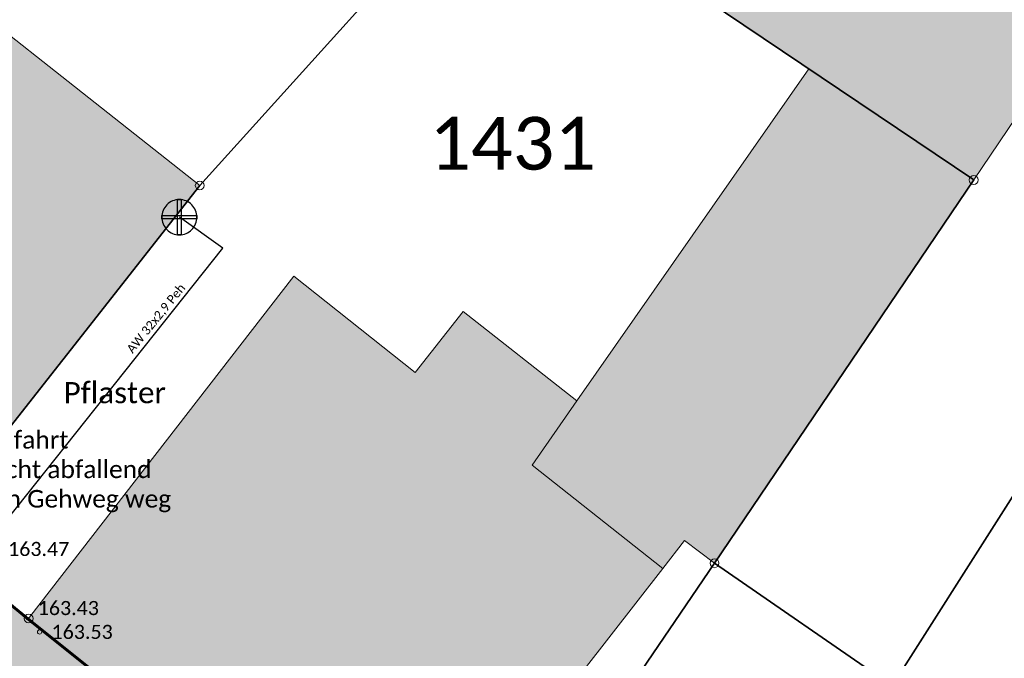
# Model space of a CAD drawing. Header units: metres. Extents: x -373 to 1321, y -1609 to 597.
# Tile 22 of 39: x 551 to 579, y -817 to -799. Entities that reach past the tile are written whole.
import ezdxf

# ---------------------------------------------------------------- set-up
doc = ezdxf.new("R2010")
doc.units = ezdxf.units.M
doc.layers.get('0').update_dxf_attribs({"lineweight": 25})
for name, color, linetype, lineweight in [('01_W-Hausanschluß', 7, 'Continuous', 25), ('01_W-Leitung-AW', 7, 'Continuous', 25), ('01_W-Leitung-AW_LA', 7, 'Continuous', 25), ('AX_BesondererGebaeudepunkt_G2000', 7, 'Continuous', 18), ('AX_BesondererGebaeudepunkt_G2200', 7, 'Continuous', 18), ('AX_Flurstueck', 7, 'Continuous', 18), ('AX_Gebaeude', 7, 'Continuous', 18), ('AX_Grenzpunkt_V1000_G2200', 7, 'Continuous', 18), ('AX_Grenzpunkt_V1400_G2200', 7, 'Continuous', 18), ('AX_Grenzpunkt_V9500_G2000', 7, 'Continuous', 18), ('AX_Grenzpunkt_V9500_G2200', 7, 'Continuous', 18), ('BESCHRIFTUNG', 7, 'Continuous', 13), ('Keine', 7, 'Continuous', 9)]:
    doc.layers.add(name, color=color, linetype=linetype, lineweight=lineweight)
for name, color, linetype, lineweight, true_color in [('__Grenze Realisierungsteil', 7, 'Continuous', 50, 0x006f3d), ('A_AX_Gebaeude', 7, 'Continuous', 18, 0x999999), ('H_EINFAHRT', 1, 'Continuous', 13, 0xff0000), ('H_GEBAEUDE_OEFFENTL', 1, 'Continuous', 13, 0xff0000), ('H_TOPO', 7, 'Continuous', 13, 0x008000), ('L_GEBAEUDE_OEFFENTL', 1, 'Continuous', 13, 0xff0000), ('S_GEBAEUDE_OEFFENTL', 1, 'Continuous', 13, 0xff0000), ('S_TOPO', 7, 'Continuous', 13, 0x008000)]:
    doc.layers.add(name, color=color, linetype=linetype, lineweight=lineweight, true_color=true_color)
doc.styles.add('Calibri', font='calibri.ttf')

# ---------------------------------------------------------------- blocks, each defined once
blk = doc.blocks.new('DXF_DWG-Punkt')
at = {"layer": 'Keine', "color": 7, "linetype": 'Continuous', "lineweight": 9, "transparency": 33554687}
blk.add_line((0, 0), (0, 0), dxfattribs=at)
blk = doc.blocks.new('-1')
at = {"color": 7}
blk.add_circle((0, 0), 0.5, dxfattribs=at)
blk.add_blockref('DXF_DWG-Punkt', (0, 0), dxfattribs=at)
blk = doc.blocks.new('99')
at = {"color": 7}
blk.add_blockref('DXF_DWG-Punkt', (0, 0), dxfattribs=at)
blk = doc.blocks.new('1')
at = {"color": 7}
blk.add_circle((0, 0), 0.5, dxfattribs=at)
blk.add_blockref('DXF_DWG-Punkt', (0, 0), dxfattribs=at)

msp = doc.modelspace()

# ---------------------------------------------------------------- hatches: boundary and pattern name
at = {"layer": '__Grenze Realisierungsteil', "linetype": 'Continuous', "lineweight": 0, "true_color": 0x237f52, "transparency": 33554569}
msp.add_hatch(color=107, dxfattribs=at).paths.add_polyline_path([(562.835, -836.231), (567.906, -828.523), (562.729, -825.11), (561.249, -823.898), (550.801, -815.556), (547.936, -813.175), (538.721, -805.933), (530.796, -800.201), (524.647, -809.076), (535.766, -817.274), (538.964, -819.628), (547.552, -826.549), (558.86, -834.831), (562.149, -837.191)])
at = {"layer": 'A_AX_Gebaeude', "linetype": 'Continuous', "lineweight": 0, "true_color": 0x999999}
for points in [[(576.59, -786.759), (569.307, -797.469), (572.99, -799.947), (577.674, -803.1), (583.923, -793.85), (579.85, -791.031), (580.806, -789.626)], [(566.406, -809.371), (565.137, -811.187), (568.845, -814.123), (569.466, -813.326), (570.317, -813.975), (577.674, -803.1), (572.99, -799.947)], [(568.845, -814.123), (565.137, -811.187), (566.406, -809.371), (563.185, -806.836), (561.82, -808.56), (558.371, -805.83), (550.845, -815.542), (561.246, -823.874)]]:
    msp.add_hatch(color=253, dxfattribs=at).paths.add_polyline_path(points)

# ---------------------------------------------------------------- linework, layer by layer
at = {"layer": '01_W-Hausanschluß', "color": 5, "true_color": 0x0000ff, "transparency": 33554687}
for points in [[(555.123, -803.656, 0), (555.074, -803.658, 0), (555.025, -803.666, 0), (554.978, -803.678, 0), (554.932, -803.694, 0), (554.887, -803.715, 0), (554.845, -803.74, 0), (554.806, -803.769, 0), (554.769, -803.802, 0), (554.736, -803.839, 0), (554.707, -803.878, 0), (554.682, -803.92, 0), (554.661, -803.965, 0), (554.645, -804.011, 0), (554.633, -804.058, 0), (554.625, -804.107, 0), (554.623, -804.156, 0), (554.625, -804.205, 0), (554.633, -804.254, 0), (554.645, -804.301, 0), (554.661, -804.347, 0), (554.682, -804.392, 0), (554.707, -804.434, 0), (554.736, -804.473, 0), (554.769, -804.51, 0), (554.806, -804.543, 0), (554.845, -804.572, 0), (554.887, -804.597, 0), (554.932, -804.618, 0), (554.978, -804.634, 0), (555.025, -804.646, 0), (555.074, -804.654, 0), (555.123, -804.656, 0), (555.172, -804.654, 0), (555.221, -804.646, 0), (555.268, -804.634, 0), (555.314, -804.618, 0), (555.359, -804.597, 0), (555.401, -804.572, 0), (555.44, -804.543, 0), (555.477, -804.51, 0), (555.51, -804.473, 0), (555.539, -804.434, 0), (555.564, -804.392, 0), (555.585, -804.347, 0), (555.601, -804.301, 0), (555.613, -804.254, 0), (555.621, -804.205, 0), (555.623, -804.156, 0), (555.621, -804.107, 0), (555.613, -804.058, 0), (555.601, -804.011, 0), (555.585, -803.965, 0), (555.564, -803.92, 0), (555.539, -803.878, 0), (555.51, -803.839, 0), (555.477, -803.802, 0), (555.44, -803.769, 0), (555.401, -803.74, 0), (555.359, -803.715, 0), (555.314, -803.694, 0), (555.268, -803.678, 0), (555.221, -803.666, 0), (555.172, -803.658, 0), (555.123, -803.656, 0)], [(555.073, -803.656, 0), (555.173, -803.656, 0), (555.173, -804.656, 0), (555.073, -804.656, 0), (555.073, -803.656, 0), (555.073, -803.656, 0)], [(554.623, -804.106, 0), (555.623, -804.106, 0), (555.623, -804.206, 0), (554.623, -804.206, 0), (554.623, -804.106, 0), (554.623, -804.106, 0)]]:
    msp.add_polyline3d(points, dxfattribs=at)
at = {"layer": '01_W-Leitung-AW', "color": 3, "true_color": 0x00ff00, "transparency": 33554687}
msp.add_polyline3d([(547.157, -816.59, 0), (556.357, -805.037, 0), (555.123, -804.156, 0)], dxfattribs=at)
at = {"layer": '__Grenze Realisierungsteil', "flags": 128}
msp.add_lwpolyline([(562.835, -836.231), (567.906, -828.523), (562.729, -825.11), (561.249, -823.898), (550.801, -815.556), (547.936, -813.175), (538.721, -805.933), (530.796, -800.201), (524.647, -809.076), (535.766, -817.274), (538.964, -819.628), (547.552, -826.549), (558.86, -834.831), (562.149, -837.191)], close=True, dxfattribs=at)
at = {"layer": 'A_AX_Gebaeude', "color": 253, "linetype": 'Continuous', "true_color": 0x999999}
msp.add_solid([(546.015, -795.609), (538.721, -805.933), (555.702, -803.256), (547.919, -813.153)], dxfattribs=at)
at = {"layer": 'AX_Flurstueck', "color": 7, "linetype": 'Continuous', "lineweight": 25, "transparency": 33554687}
for points in [[(647.051, -683.719, 0), (639.434, -700.167, 0), (631.822, -716.606, 0), (615.138, -744.444, 0), (619.307, -747.283, 0), (601.235, -776.79, 0), (575.355, -817.454, 0), (570.317, -813.975, 0), (562.815, -825, 0), (572.307, -831.569, 0), (617.107, -761.203, 0), (623.397, -750.545, 0), (626.578, -744.615, 0), (643.273, -710.547, 0), (672.277, -646.19, 0)], [(569.526, -785.967, 0), (564.099, -793.964, 0), (577.674, -803.1, 0), (570.317, -813.975, 0), (575.355, -817.454, 0), (601.235, -776.79, 0), (597.265, -774.101, 0), (564.169, -751.562, 0), (549.934, -772.348, 0), (550.365, -772.598, 0), (550.28, -772.721, 0), (558.021, -778.04, 0), (569.006, -785.608, 0), (569.526, -785.967, 0)], [(546.015, -795.609, 0), (538.721, -805.933, 0), (547.919, -813.153, 0), (555.702, -803.256, 0), (564.099, -793.964, 0), (557.411, -789.146, 0), (552.693, -786.057, 0), (552.012, -787.081, 0), (550.044, -789.998, 0), (549.878, -789.886, 0), (546.015, -795.609, 0)], [(555.702, -803.256, 0), (547.919, -813.153, 0), (550.845, -815.542, 0), (561.246, -823.874, 0), (562.729, -825.11, 0), (562.815, -825, 0), (570.317, -813.975, 0), (577.674, -803.1, 0), (564.099, -793.964, 0), (555.702, -803.256, 0)], [(581.533, -837.955, 0), (572.307, -831.569, 0), (562.815, -825, 0), (562.729, -825.11, 0), (561.246, -823.874, 0), (550.845, -815.542, 0), (547.919, -813.153, 0), (538.721, -805.933, 0), (530.796, -800.201, 0), (524.647, -809.076, 0), (535.762, -817.268, 0), (538.964, -819.628, 0), (547.552, -826.549, 0), (548.257, -825.641, 0), (561.985, -835.613, 0), (562.835, -836.231, 0), (567.415, -839.659, 0), (580.113, -849.161, 0)]]:
    msp.add_polyline3d(points, dxfattribs=at)
at = {"layer": 'AX_Gebaeude', "color": 7, "linetype": 'Continuous', "lineweight": 13, "transparency": 33554687}
for points in [[(576.59, -786.759, 0), (569.307, -797.469, 0), (572.99, -799.947, 0), (577.674, -803.1, 0), (583.923, -793.85, 0), (579.85, -791.031, 0), (580.806, -789.626, 0), (576.59, -786.759, 0)], [(546.015, -795.609, 0), (538.721, -805.933, 0), (547.919, -813.153, 0), (555.702, -803.256, 0), (546.015, -795.609, 0)], [(566.406, -809.371, 0), (565.137, -811.187, 0), (568.845, -814.123, 0), (569.466, -813.326, 0), (570.317, -813.975, 0), (577.674, -803.1, 0), (572.99, -799.947, 0), (566.406, -809.371, 0)], [(568.845, -814.123, 0), (565.137, -811.187, 0), (566.406, -809.371, 0), (563.185, -806.836, 0), (561.82, -808.56, 0), (558.371, -805.83, 0), (550.845, -815.542, 0), (561.246, -823.874, 0), (568.845, -814.123, 0)]]:
    msp.add_polyline3d(points, dxfattribs=at)
at = {"layer": 'L_GEBAEUDE_OEFFENTL', "color": 1, "true_color": 0xff0000, "transparency": 33554687}
msp.add_polyline3d([(561.249, -823.898, 163.393), (550.801, -815.556, 163.428)], dxfattribs=at)

# ---------------------------------------------------------------- block references
at = {"layer": 'AX_BesondererGebaeudepunkt_G2000', "color": 7, "xscale": 0.05, "yscale": 0.05, "zscale": 0.05}
msp.add_blockref('99', (550.845, -815.542), dxfattribs=at)
at = {"layer": 'AX_BesondererGebaeudepunkt_G2200', "color": 7, "xscale": 0.05, "yscale": 0.05, "zscale": 0.05}
for p in [(572.99, -799.947), (555.702, -803.256), (577.674, -803.1), (558.371, -805.83), (563.185, -806.836), (561.82, -808.56), (566.406, -809.371), (565.137, -811.187), (569.466, -813.326), (568.845, -814.123), (570.317, -813.975)]:
    msp.add_blockref('99', p, dxfattribs=at)
at = {"layer": 'AX_Grenzpunkt_V1000_G2200', "color": 7, "xscale": 0.25, "yscale": 0.25, "zscale": 0.25}
msp.add_blockref('-1', (570.317, -813.975), dxfattribs=at)
at = {"layer": 'AX_Grenzpunkt_V1400_G2200', "color": 7, "xscale": 0.25, "yscale": 0.25, "zscale": 0.25}
msp.add_blockref('-1', (577.674, -803.1), dxfattribs=at)
at = {"layer": 'AX_Grenzpunkt_V9500_G2000', "color": 7, "xscale": 0.25, "yscale": 0.25, "zscale": 0.25}
msp.add_blockref('-1', (550.845, -815.542), dxfattribs=at)
at = {"layer": 'AX_Grenzpunkt_V9500_G2200', "color": 7, "xscale": 0.25, "yscale": 0.25, "zscale": 0.25}
msp.add_blockref('-1', (555.702, -803.256), dxfattribs=at)
at = {"layer": 'S_GEBAEUDE_OEFFENTL', "color": 1, "true_color": 0xff0000, "xscale": 0.05, "yscale": 0.05, "zscale": 0.05}
msp.add_blockref('-1', (550.801, -815.556), dxfattribs=at)
at = {"layer": 'S_TOPO', "color": 96, "true_color": 0x008000, "xscale": 0.125, "yscale": 0.125, "zscale": 0.125}
msp.add_blockref('1', (551.155, -815.924), dxfattribs=at)

# ---------------------------------------------------------------- texts
at = {"layer": '01_W-Leitung-AW_LA', "color": 116, "true_color": 0x008040, "insert": (554.361, -806.947), "char_height": 0.25, "attachment_point": 2, "rotation": 51, "line_spacing_factor": 1.004016, "style": 'Calibri'}
msp.add_mtext('AW 32x2,9 Peh', dxfattribs=at)
at = {"layer": 'AX_Flurstueck', "color": 7, "insert": (564.586, -801.31), "char_height": 1.5, "attachment_point": 2, "line_spacing_factor": 1.004016, "style": 'Calibri'}
msp.add_mtext('1431', dxfattribs=at)
at = {"layer": 'BESCHRIFTUNG', "attachment_point": 1, "line_spacing_factor": 1.004016, "style": 'Calibri'}
for s, insert, char_height in [('Pflaster', (551.841, -808.835), 0.6), ('Einfahrt\\Pleicht abfallend\\Pvon Gehweg weg', (549.455, -810.222), 0.5)]:
    msp.add_mtext(s, dxfattribs=dict(at, insert=insert, char_height=char_height))
at = {"layer": 'H_EINFAHRT', "color": 1, "true_color": 0xff0000, "insert": (550.261, -813.369, 163.468), "char_height": 0.4, "attachment_point": 1, "line_spacing_factor": 1.004016, "style": 'Calibri'}
msp.add_mtext('163.47', dxfattribs=at)
at = {"layer": 'H_GEBAEUDE_OEFFENTL', "color": 1, "true_color": 0xff0000, "insert": (551.103, -815.045, 163.428), "char_height": 0.4, "attachment_point": 1, "line_spacing_factor": 1.004016, "style": 'Calibri'}
msp.add_mtext('163.43', dxfattribs=at)
at = {"layer": 'H_TOPO', "color": 96, "true_color": 0x008000, "insert": (551.495, -815.722, 163.527), "char_height": 0.4, "attachment_point": 1, "line_spacing_factor": 1.004016, "style": 'Calibri'}
msp.add_mtext('163.53', dxfattribs=at)

doc.saveas('drawing.dxf')
